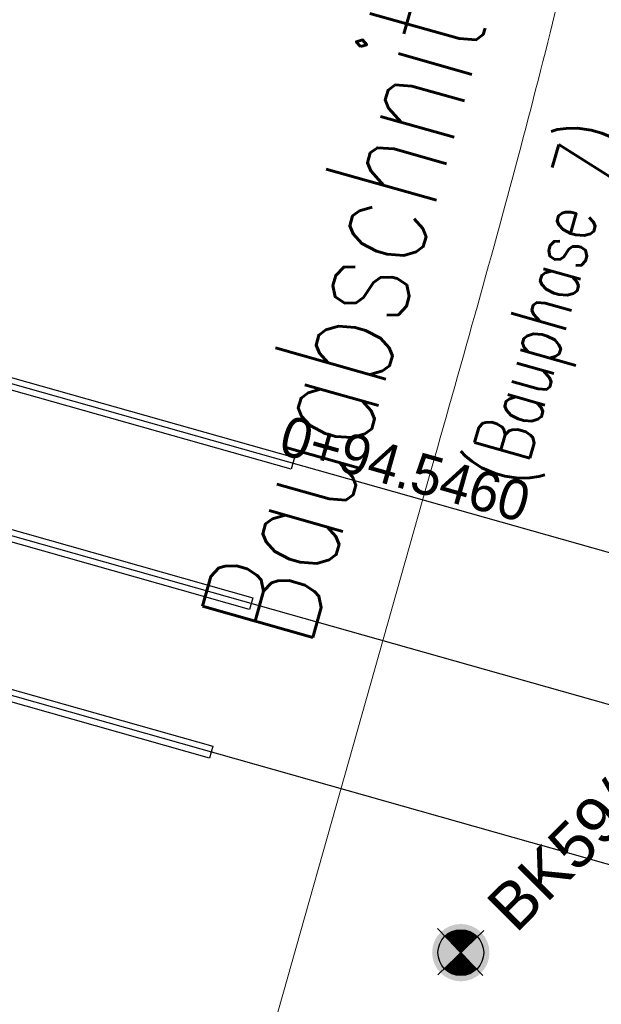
# Model space of a CAD drawing. Header units: metres. Extents: x 3458045 to 3462392, y 5482308 to 5484762.
# Tile 64 of 256: x 3459759 to 3459772, y 5483478 to 5483500. Entities that reach past the tile are written whole.
import ezdxf
from ezdxf.enums import TextEntityAlignment as Align

# ---------------------------------------------------------------- set-up
doc = ezdxf.new("R2010")
doc.units = ezdxf.units.M
doc.header["$PDMODE"] = 3
doc.header["$PDSIZE"] = 0.1
doc.linetypes.add('AUSGEZOGEN', pattern=[2, 1, 1])
doc.layers.get('0').update_dxf_attribs({"linetype": 'CONTINUOUS'})
for name, color, linetype in [('BAUER_BK 2014', 1, 'CONTINUOUS'), ('SP_ACHSE_8559', 7, 'CONTINUOUS'), ('SP_AXIS', 7, 'CONTINUOUS'), ('SP_BAUGRUBE-ANKER', 211, 'AUSGEZOGEN'), ('SP_Verbau', 212, 'CONTINUOUS'), ('SP_VERM', 1, 'CONTINUOUS')]:
    doc.layers.add(name, color=color, linetype=linetype)
doc.styles.add('K_ISOCP', font='k_isocp.shx')
doc.styles.add('SP_F', font='romans.shx', dxfattribs={"width": 0.7, "bigfont": 'sp_f.shx'})
doc.styles.get("Standard").update_dxf_attribs({"font": 'txt.shx'})

# ---------------------------------------------------------------- blocks, each defined once
blk = doc.blocks.new('kmr_li')
at = {"color": 1, "linetype": 'Continuous'}
blk.add_line((0, 0), (0, 3.5714), dxfattribs=at)
at = {"color": 1}
for p, q in [((0, 0), (-0.3062, 0.9075)), ((-0.3062, 0.9075), (0, 0.5188)), ((0, 0), (0.3062, 0.9075)), ((0.3062, 0.9075), (0, 0.5188))]:
    blk.add_line(p, q, dxfattribs=at)
at = {"color": 1, "linetype": 'Continuous', "style": 'K_ISOCP'}
blk.add_attdef('STATION', text='', height=1, rotation=270.00006, dxfattribs=at).set_placement((0, 4.404), align=Align.MIDDLE_RIGHT)
blk.add_attdef('PARAUL', text='', height=1, rotation=270.00006, dxfattribs=at).set_placement((-0.5, 1), align=Align.TOP_RIGHT)
blk.add_attdef('PARAOL', text='', height=1, rotation=270.00006, dxfattribs=at).set_placement((0.5, 1), align=Align.BOTTOM_RIGHT)
blk = doc.blocks.new('BK59-14')
at = {"layer": 'BAUER_BK 2014'}
h = blk.add_hatch(color=11, dxfattribs=at)
h.dxf.hatch_style = 1
h.paths.add_polyline_path([(-2.5, 0, 1), (2.5, 0, 1)])
blk.add_point((0, 0), dxfattribs=at)
blk = doc.blocks.new('SOFI-HK', base_point=(0, 0.000969))
at = {"color": 0, "linetype": 'Continuous'}
for p, q in [((0, 0.139982), (0, -0.138069)), ((-0.145258, 0.000969), (0.139135, 0.000969))]:
    blk.add_line(p, q, dxfattribs=at)
at = {"color": 0, "linetype": 'Continuous', "const_width": 0.1}
for points in [[(0, 0.050969, 0.414214), (-0.05, 0.000969)], [(0.05, 0.000969, -0.414214), (0, -0.049031)]]:
    blk.add_lwpolyline(points, format="xyb", dxfattribs=at)
at = {"color": 0, "linetype": 'Continuous'}
blk.add_circle((0, 0.000969), 0.1, dxfattribs=at)
blk = doc.blocks.new('A$C288940E1')
at = {"layer": 'SP_Verbau'}
blk.add_line((0, 0), (-10.404, -4.692), dxfattribs=at)
blk.add_lwpolyline([(-10.435, -4.623), (-10.373, -4.76), (-6.905, -3.196), (-6.967, -3.059)], close=True, dxfattribs=at)

msp = doc.modelspace()

# ---------------------------------------------------------------- linework, layer by layer
at = {"layer": 'SP_ACHSE_8559'}
msp.add_lwpolyline([(3459737.3759, 5483588.9167, -0.0013218), (3459741.9888, 5483581.4736, -0.0004406), (3459746.5755, 5483574.0144, 0.000357), (3459752.2355, 5483564.8071, 0.0010709), (3459757.9218, 5483555.616, 0.0017848), (3459763.6606, 5483546.4576, 0.0024988), (3459769.4775, 5483537.3487, 0.0032127), (3459775.3981, 5483528.3069, 0.0012042), (3459777.3589, 5483525.3707, 0.00909), (3459792.1443, 5483504.1891, -0.6236806), (3459771.1027, 5483464.5224, -0.1187391)], format="xyb", dxfattribs=at)
at = {"layer": 'SP_VERM', "color": 3, "linetype": 'AUSGEZOGEN', "lineweight": 0}
msp.add_lwpolyline([(3459759.3354, 5483402.5326, -0.1439193), (3459754.6319, 5483441.2437, -0.0047478), (3459754.8686, 5483442.5859, -0.01005), (3459755.548, 5483445.8548, -0.0071784), (3459756.2936, 5483448.9086, -0.004307), (3459757.0619, 5483451.7683, -0.0014357), (3459757.8135, 5483454.4433), (3459767.8972, 5483490.0684, 0.0010265), (3459768.9011, 5483493.6337, 0.0030796), (3459769.8385, 5483497.0708, 0.0051327), (3459770.687, 5483500.3962, 0.0071859), (3459771.4242, 5483503.6143, 0.0092391), (3459772.0303, 5483506.7267, 0.0112924), (3459772.4885, 5483509.7322, 0.0097473), (3459772.7249, 5483511.8947, 0.0955136), (3459770.7326, 5483531.4589, 0.0058171), (3459770.3576, 5483532.6555, 0.0125278), (3459769.3251, 5483535.5659, 0.0105457), (3459768.1088, 5483538.5504, 0.0085637), (3459766.7273, 5483541.601, 0.0065817), (3459765.1986, 5483544.7216, 0.0045998), (3459763.5426, 5483547.9192, 0.0026179), (3459761.781, 5483551.2035, 0.0564644), (3459686.7013, 5483658.6994)], format="xyb", dxfattribs=at)

# ---------------------------------------------------------------- block references
at = {"layer": 'SP_AXIS', "color": 0}
ref = msp.add_blockref('kmr_li', (3459784.8281, 5483485.1076), dxfattribs=dict(at, xscale=3.500000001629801, yscale=3.500000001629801, zscale=3.500000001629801, rotation=74.19584822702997))
ref.add_attrib('STATION', '0+94.5460', dxfattribs={"layer": '0', "color": 1, "linetype": 'Continuous', "height": 0.875, "rotation": 344.19591, "style": 'K_ISOCP'}).set_placement((3459769.9967, 5483489.3057), align=Align.MIDDLE_RIGHT)
ref.add_attrib('PARAOL', 'A=42.2727', dxfattribs={"layer": '0', "color": 1, "linetype": 'Continuous', "height": 0.875, "rotation": 344.19591, "style": 'K_ISOCP'}).set_placement((3459781.9371, 5483487.7447), align=Align.BOTTOM_RIGHT)
ref.add_attrib('PARAUL', 'R=¢', dxfattribs={"layer": '0', "color": 1, "linetype": 'Continuous', "height": 0.875, "rotation": 344.19591, "style": 'K_ISOCP'}).set_placement((3459780.9838, 5483484.377), align=Align.TOP_RIGHT)

# ---------------------------------------------------------------- texts
at = {"layer": 'SP_VERM', "color": 5, "linetype": 'AUSGEZOGEN', "insert": (3459766.4506, 5483495.0259), "char_height": 2.5, "attachment_point": 5, "rotation": 74.21929, "style": 'SP_F'}
msp.add_mtext('\\A1;Bauabschnitt 3', dxfattribs=at)
at = {"layer": 'SP_VERM', "color": 3, "linetype": 'AUSGEZOGEN', "insert": (3459770.549, 5483493.638), "char_height": 1.25, "attachment_point": 5, "rotation": 74.21929, "style": 'SP_F'}
msp.add_mtext('\\A1;(Bauphase 7)', dxfattribs=at)

# ---------------------------------------------------------------- next in the draw order: texts
at = {"layer": 'BAUER_BK 2014', "insert": (3459769.0289, 5483480.626, -95.67), "char_height": 1, "attachment_point": 1, "rotation": 45, "bg_fill": 3, "box_fill_scale": 1, "bg_fill_color": 256, "bg_fill_transparency": 0}
msp.add_mtext_dynamic_manual_height_columns('{\\fArial|b0|i0|c0|p34;BK59/14}', width=5.567721, gutter_width=12.5, heights=[0], dxfattribs=at)

# ---------------------------------------------------------------- next in the draw order: block references
at = {"layer": 'BAUER_BK 2014', "xscale": 5.000000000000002, "yscale": 5.000000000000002, "zscale": 5.000000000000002, "rotation": 314.0182533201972}
msp.add_blockref('SOFI-HK', (3459768.533, 5483479.516, -0.68), dxfattribs=at)
at = {"layer": 'BAUER_BK 2014', "xscale": 0.25, "yscale": 0.25}
msp.add_blockref('BK59-14', (3459768.533, 5483479.516, -0.68), dxfattribs=at)
at = {"layer": 'SP_BAUGRUBE-ANKER', "yscale": 1.772319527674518, "zscale": 1.772319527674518}
for p, xscale, rotation in [((3459777.8461, 5483486.5125), -1.772319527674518, 188.4949119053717), ((3459776.9372, 5483483.457), -1.772319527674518, 188.4949119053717), ((3459776.0698, 5483480.2183), -1.772319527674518, 188.4949119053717), ((3459775.0394, 5483468.5513), 1.772319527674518, 229.7150159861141)]:
    msp.add_blockref('A$C288940E1', p, dxfattribs=dict(at, xscale=xscale, rotation=rotation))

doc.saveas('drawing.dxf')
